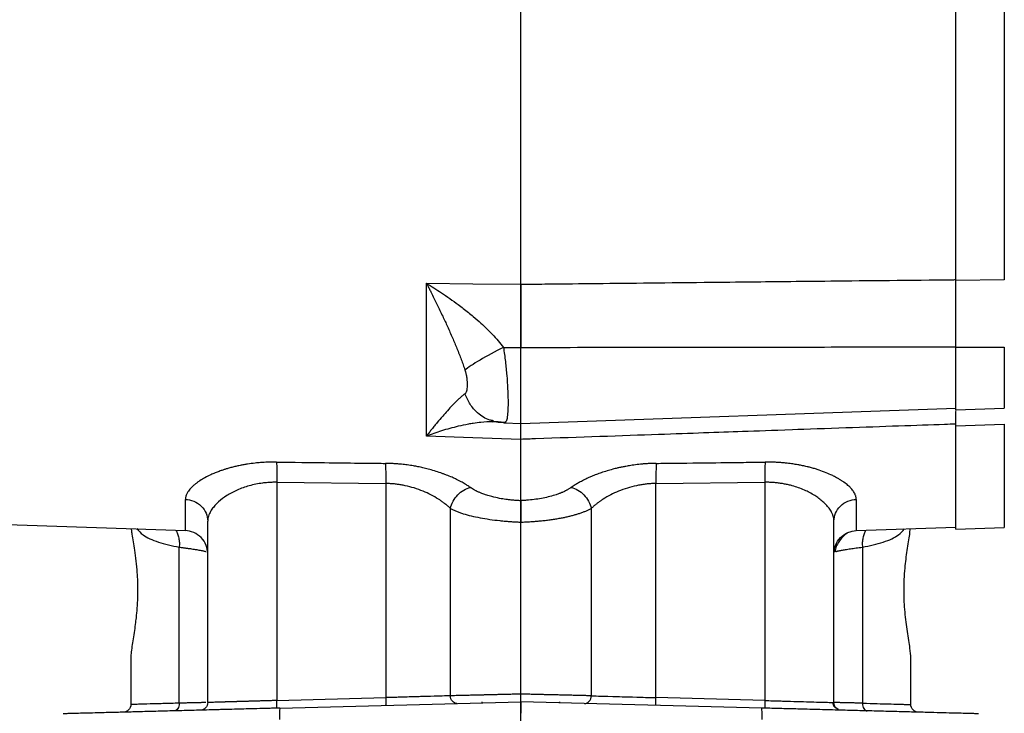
# Model space of a CAD drawing. Header units: inches. Extents: x 0.3 to 34.1, y 0.2 to 21.7.
# Tile 15 of 25: x 20.3 to 26.7, y 5.1 to 9.6. Entities that reach past the tile are written whole.
import ezdxf

# ---------------------------------------------------------------- set-up
doc = ezdxf.new("R2010")
doc.units = ezdxf.units.IN
doc.header["$MEASUREMENT"] = 0
doc.layers.add('SLD-0', color=7, linetype='Continuous', lineweight=25)
doc.styles.add('SLDTEXTSTYLE0', font='TXT', dxfattribs={"width": 0.75})
doc.dimstyles.new('SLDDIMSTYLE0', dxfattribs={"dimtxt": 0.125, "dimasz": 0.13, "dimexe": 0, "dimexo": 0.0625, "dimgap": 0.03125, "dimtad": 0, "dimtih": 1, "dimtoh": 1, "dimlfac": 0.8, "dimrnd": 1e-09, "dimzin": 12, "dimdsep": 46, "dimtxsty": 'SLDTEXTSTYLE0', "dimsah": 1, "dimcen": 0.09, "dimadec": 0, "dimazin": 3, "dimtfac": 1, "dimtofl": 0, "dimtmove": 0, "dimatfit": 3, "dimfxl": 1, "dimfrac": 2, "dimtolj": 1, "dimtzin": 12, "dimarcsym": 0})
doc.dimstyles.new('SLDDIMSTYLE1', dxfattribs={"dimtxt": 0.125, "dimasz": 0.13, "dimexe": 0, "dimexo": 0.0625, "dimgap": 0.03125, "dimtad": 0, "dimtih": 1, "dimtoh": 1, "dimlfac": 0.8, "dimrnd": 1e-09, "dimzin": 4, "dimdsep": 46, "dimtxsty": 'SLDTEXTSTYLE0', "dimsah": 1, "dimcen": 0.09, "dimadec": 0, "dimazin": 1, "dimtfac": 1, "dimtofl": 0, "dimtmove": 0, "dimatfit": 3, "dimfxl": 1, "dimfrac": 2, "dimtolj": 1, "dimtzin": 12, "dimarcsym": 0})

# ---------------------------------------------------------------- blocks, each defined once
blk = doc.blocks.new('_D_10')
at = {"layer": 'SLD-0'}
for p, q in [((23.6425, 13.9045), (29.3268, 13.9045)), ((29.2018, 13.9045), (29.2018, 10.1252)), ((28.9478, 10.0998), (28.9097, 10.0998)), ((28.9097, 10.0998), (28.9097, 9.9014)), ((29.4558, 10.0998), (29.4939, 10.0998)), ((29.4939, 10.0998), (29.4939, 9.9014)), ((28.9097, 9.9014), (28.9478, 9.9014)), ((29.4939, 9.9014), (29.4558, 9.9014)), ((29.2018, 4.7738), (29.2018, 9.7144)), ((25.2118, 4.7738), (29.3268, 4.7738))]:
    blk.add_line(p, q, dxfattribs=at)
for points in [[(29.2018, 13.9045), (29.1818, 13.7745), (29.2218, 13.7745)], [(29.2018, 4.7738), (29.2218, 4.9038), (29.1818, 4.9038)]]:
    blk.add_solid(points, dxfattribs=at)
at = {"layer": 'SLD-0', "char_height": 0.125, "attachment_point": 1, "style": 'SLDTEXTSTYLE0'}
for s, insert in [('185.54', (28.9478, 10.0625)), ('7.30', (29.0402, 9.8755))]:
    blk.add_mtext(s, dxfattribs=dict(at, insert=insert))
blk = doc.blocks.new('_D_11')
at = {"layer": 'SLD-0'}
for p, q in [((23.6425, 13.9045), (29.7993, 13.9045)), ((29.6743, 13.9045), (29.6743, 9.2699)), ((29.4203, 9.2445), (29.3822, 9.2445)), ((29.3822, 9.2445), (29.3822, 9.046)), ((29.9282, 9.2445), (29.9663, 9.2445)), ((29.9663, 9.2445), (29.9663, 9.046)), ((29.3822, 9.046), (29.4203, 9.046)), ((29.9663, 9.046), (29.9282, 9.046)), ((29.6743, 3.2238), (29.6743, 8.859)), ((22.8612, 3.2238), (29.7993, 3.2238))]:
    blk.add_line(p, q, dxfattribs=at)
for points in [[(29.6743, 13.9045), (29.6543, 13.7745), (29.6943, 13.7745)], [(29.6743, 3.2238), (29.6943, 3.3538), (29.6543, 3.3538)]]:
    blk.add_solid(points, dxfattribs=at)
at = {"layer": 'SLD-0', "char_height": 0.125, "attachment_point": 1, "style": 'SLDTEXTSTYLE0'}
for s, insert in [('217.03', (29.4203, 9.2072)), ('8.54', (29.5126, 9.0202))]:
    blk.add_mtext(s, dxfattribs=dict(at, insert=insert))

msp = doc.modelspace()

# ---------------------------------------------------------------- linework, layer by layer
at = {"color": 7, "linetype": 'Continuous', "lineweight": 25}
for p, q in [((23.5925, 7.8841), (23.5925, 12.225)), ((26.4231, 7.9085), (26.4231, 12.2006)), ((26.7382, 12.1973), (26.7382, 7.9118)), ((22.9784, 6.8962), (22.9784, 7.8906)), ((22.9784, 7.8906), (23.28, 7.8874)), ((23.28, 7.8874), (23.5925, 7.8841)), ((26.7382, 7.9118), (26.4231, 7.9085)), ((23.4797, 7.4732), (23.5925, 7.4729)), ((23.5925, 6.9786), (23.5925, 7.4729)), ((26.4231, 7.4752), (26.7382, 7.4753)), ((26.4231, 7.0668), (26.4231, 7.4752)), ((23.5925, 6.9786), (26.4231, 7.0774)), ((26.4231, 7.0741), (26.4202, 7.074)), ((26.4231, 7.0668), (26.7382, 7.0778)), ((23.4058, 6.9896), (23.4143, 6.9911)), ((23.4397, 6.9885), (23.4071, 6.9897)), ((23.4139, 6.9917), (23.413, 6.9929)), ((23.4935, 6.989), (23.4859, 6.9823)), ((23.4859, 6.9823), (23.5925, 6.9786)), ((26.4231, 6.9628), (26.7382, 6.9739)), ((26.4231, 6.291), (26.4231, 6.9628)), ((23.28, 6.8856), (22.9784, 6.8962)), ((23.5925, 6.8747), (23.28, 6.8856)), ((22.0051, 6.5953), (22.7136, 6.5875)), ((22.0051, 6.5953), (22.0051, 5.1753)), ((22.7136, 6.5875), (22.7136, 5.1938)), ((24.4713, 6.5875), (25.1799, 6.5953)), ((24.4713, 5.1938), (24.4713, 6.5875)), ((25.1799, 6.5953), (25.1799, 5.1753)), ((21.4102, 6.2807), (21.4102, 6.4842)), ((25.7748, 6.4842), (25.7748, 6.2807)), ((23.1343, 5.206), (23.1343, 6.4251)), ((24.0507, 6.4251), (24.0507, 5.206)), ((19.1654, 6.3591), (21.4102, 6.2807)), ((21.555, 5.1623), (21.555, 6.3424)), ((25.63, 5.1623), (25.63, 6.3424)), ((25.7748, 6.2807), (26.4231, 6.3034)), ((26.4231, 6.291), (26.7382, 6.302)), ((21.3701, 5.1579), (21.3701, 6.1729)), ((25.8149, 6.1729), (25.8149, 5.1579)), ((21.055, 5.4516), (21.055, 5.1492)), ((26.13, 5.1492), (26.13, 5.4517)), ((21.0548, 5.4042), (21.055, 5.4044)), ((26.13, 5.4044), (26.1302, 5.4042)), ((22.0051, 5.1753), (22.7136, 5.1938)), ((25.1799, 5.1753), (24.4713, 5.1938)), ((22.0252, 5.1259), (23.5925, 5.1669)), ((23.3381, 5.1671), (23.3381, 5.1602)), ((25.1598, 5.1259), (23.5925, 5.1669)), ((23.8469, 5.1602), (23.8469, 5.1671)), ((25.6245, 5.1624), (25.63, 5.1623))]:
    msp.add_line(p, q, dxfattribs=at)
at = {"color": 8, "linetype": 'Continuous', "lineweight": 25}
for p, q in [((26.7382, 7.4753), (26.7382, 7.0778)), ((23.4797, 6.9846), (23.4688, 6.9865)), ((26.7382, 6.9739), (26.7382, 6.302))]:
    msp.add_line(p, q, dxfattribs=at)
at = {"color": 144, "linetype": 'Continuous', "lineweight": 18}
for p, q in [((26.4231, 7.0737), (26.4231, 7.0774)), ((26.4231, 6.9628), (26.4231, 6.9741))]:
    msp.add_line(p, q, dxfattribs=at)
at = {"color": 7, "linetype": 'Continuous', "lineweight": 25}
for points, knots in [([(22.9784, 7.8906), (22.983, 7.8816), (22.9915, 7.8649), (23.0031, 7.8418), (23.0163, 7.8156), (23.031, 7.7859), (23.0546, 7.7377), (23.0826, 7.6795), (23.116, 7.6074), (23.147, 7.5376), (23.1723, 7.4774), (23.1913, 7.43), (23.205, 7.3941), (23.2176, 7.3596), (23.2253, 7.3368), (23.2291, 7.3257)], [0, 0, 0, 0, 0.05204, 0.095877, 0.131511, 0.200819, 0.262906, 0.400576, 0.521414, 0.651572, 0.768729, 0.831202, 0.890559, 0.946818, 1, 1, 1, 1]), ([(22.9784, 7.8906), (23.0108, 7.8708), (23.0434, 7.85), (23.1126, 7.8039), (23.1492, 7.7782), (23.2074, 7.7349), (23.2294, 7.7179), (23.2618, 7.6918), (23.2725, 7.683), (23.3, 7.6598), (23.3165, 7.6454), (23.3585, 7.6072), (23.3835, 7.5829), (23.4333, 7.5304), (23.4578, 7.502), (23.4797, 7.4732)], [-1.669903, -1.669903, -1.669903, -1.669903, -1.37767, -1.37767, -1.04369, -1.04369, -0.834952, -0.834952, -0.730583, -0.730583, -0.563592, -0.563592, -0.296408, -0.296408, 0, 0, 0, 0]), ([(23.5925, 7.8841), (23.6431, 7.8846), (23.6949, 7.8852), (23.9282, 7.8877), (24.1503, 7.89), (24.511, 7.8939), (24.6498, 7.8953), (24.8753, 7.8977), (24.962, 7.8987), (25.2222, 7.9014), (25.3957, 7.9032), (25.8466, 7.908), (26.1242, 7.9109), (26.4139, 7.9139), (26.4185, 7.914), (26.4231, 7.914)], [-8.489041, -8.489041, -8.489041, -8.489041, -8.176349, -8.176349, -7.118247, -7.118247, -6.589195, -6.589195, -5.742713, -5.742713, -4.388342, -4.388342, -2.885837, -2.885837, -2.861615, -2.861615, -2.861615, -2.861615]), ([(23.5925, 7.8841), (23.5925, 7.8791), (23.5925, 7.8691), (23.5925, 7.8537), (23.5925, 7.8381), (23.5925, 7.8222), (23.5925, 7.8061), (23.5925, 7.7898), (23.5925, 7.7733), (23.5925, 7.7565), (23.5925, 7.7396), (23.5925, 7.7225), (23.5925, 7.7052), (23.5925, 7.6878), (23.5925, 7.6703), (23.5925, 7.6526), (23.5925, 7.6348), (23.5925, 7.617), (23.5925, 7.5991), (23.5925, 7.5811), (23.5925, 7.5631), (23.5925, 7.5451), (23.5925, 7.527), (23.5925, 7.509), (23.5925, 7.4909), (23.5925, 7.4789), (23.5925, 7.4729)], [0, 0, 0, 0, 0.041668, 0.083337, 0.125005, 0.166674, 0.208344, 0.250013, 0.291682, 0.33335, 0.375017, 0.416682, 0.458345, 0.500008, 0.541671, 0.583334, 0.624999, 0.666665, 0.708332, 0.749999, 0.791667, 0.833335, 0.875002, 0.916668, 0.958334, 1, 1, 1, 1]), ([(26.4231, 7.4752), (26.4231, 7.5132), (26.4231, 7.5512), (26.4231, 7.6275), (26.4231, 7.6651), (26.4231, 7.72), (26.4231, 7.7381), (26.4231, 7.7739), (26.4231, 7.7917), (26.4231, 7.8439), (26.4231, 7.8771), (26.4231, 7.9085)], [0, 0, 0, 0, 0.25, 0.25, 0.5, 0.5, 0.625, 0.625, 0.75, 0.75, 1, 1, 1, 1]), ([(23.4797, 7.4732), (23.4252, 7.4458), (23.3713, 7.4167), (23.2828, 7.3647), (23.2482, 7.3417), (23.229, 7.3257)], [0, 0, 0, 0, 0.5, 0.5, 1, 1, 1, 1]), ([(23.5925, 7.4729), (23.8377, 7.4734), (24.3219, 7.4743), (25.0389, 7.4753), (25.7372, 7.4759), (26.1966, 7.4761), (26.4231, 7.4762)], [0, 0, 0, 0, 0.259892, 0.51319, 0.759892, 1, 1, 1, 1]), ([(23.2291, 7.3257), (23.2298, 7.3234), (23.2313, 7.3188), (23.2332, 7.3117), (23.235, 7.3045), (23.2366, 7.2971), (23.2381, 7.2895), (23.2396, 7.2805), (23.241, 7.27), (23.2422, 7.2583), (23.2431, 7.2467), (23.2436, 7.2318), (23.2433, 7.2146), (23.2416, 7.1998), (23.2395, 7.1898), (23.2375, 7.1835), (23.2351, 7.1782), (23.2331, 7.1755), (23.2322, 7.1742)], [0, 0, 0, 0, 0.034106, 0.069301, 0.105715, 0.143465, 0.182656, 0.22338, 0.287438, 0.353577, 0.421831, 0.490334, 0.627608, 0.763106, 0.826478, 0.886876, 0.944602, 1, 1, 1, 1]), ([(23.2291, 7.1713), (23.2269, 7.1697), (23.2227, 7.1664), (23.2159, 7.161), (23.2088, 7.1551), (23.2013, 7.1485), (23.1934, 7.1414), (23.1852, 7.1338), (23.1702, 7.1194), (23.147, 7.0959), (23.116, 7.0625), (23.0826, 7.0246), (23.0546, 6.9916), (23.031, 6.9628), (23.0144, 6.9422), (22.9967, 6.9198), (22.985, 6.9047), (22.9784, 6.8962)], [0, 0, 0, 0, 0.030015, 0.061031, 0.093053, 0.126085, 0.160131, 0.195194, 0.231277, 0.34843, 0.47859, 0.599424, 0.737096, 0.79918, 0.868491, 0.925015, 1, 1, 1, 1]), ([(23.2322, 7.1742), (23.2317, 7.1736), (23.2307, 7.1726), (23.2296, 7.1717), (23.2291, 7.1713)], [0, 0, 0, 0, 0.50893, 1, 1, 1, 1]), ([(26.4231, 6.9628), (26.4231, 6.9739), (26.4231, 6.9961), (26.4231, 7.0215), (26.4231, 7.0417), (26.4231, 7.0509), (26.4231, 7.0555)], [0, 0, 0, 0, 0.269026, 0.540628, 0.770004, 1, 1, 1, 1]), ([(23.4797, 6.9846), (23.4578, 6.9881), (23.4333, 6.9897), (23.3835, 6.9895), (23.3585, 6.988), (23.3165, 6.9836), (23.3, 6.9814), (23.2725, 6.9772), (23.2618, 6.9754), (23.2294, 6.9694), (23.2074, 6.9648), (23.1492, 6.9512), (23.1126, 6.9411), (23.0434, 6.9196), (23.0108, 6.9084), (22.9784, 6.8962)], [-0.001686, -0.001686, -0.001686, -0.001686, 0.294721, 0.294721, 0.561906, 0.561906, 0.728896, 0.728896, 0.833265, 0.833265, 1.042003, 1.042003, 1.375984, 1.375984, 1.668217, 1.668217, 1.668217, 1.668217]), ([(23.4135, 6.9927), (23.4277, 6.9899), (23.4572, 6.9839), (23.4829, 6.9862), (23.4962, 6.9874)], [0, 0, 0, 0, 0.479904, 1, 1, 1, 1]), ([(23.4797, 6.9846), (23.4804, 6.9841), (23.4819, 6.9833), (23.484, 6.9825), (23.4853, 6.9824), (23.4859, 6.9823)], [0, 0, 0, 0, 0.330677, 0.664007, 1, 1, 1, 1]), ([(23.5925, 6.8747), (23.5925, 6.8936), (23.5925, 6.9314), (23.5925, 6.9656), (23.5925, 6.9825), (23.5925, 6.9814), (23.5925, 6.9812)], [0, 0, 0, 0, 0.306911, 0.613799, 0.920683, 1, 1, 1, 1]), ([(26.4231, 6.9741), (26.3988, 6.9732), (26.3743, 6.9723), (26.1692, 6.9651), (25.9472, 6.9573), (25.5864, 6.9446), (25.4477, 6.9397), (25.2222, 6.9318), (25.1355, 6.9287), (24.8753, 6.9196), (24.7018, 6.9135), (24.2508, 6.8977), (23.9733, 6.888), (23.6571, 6.8769), (23.625, 6.8758), (23.5925, 6.8747)], [-8.633626, -8.633626, -8.633626, -8.633626, -8.487426, -8.487426, -7.429312, -7.429312, -6.900255, -6.900255, -6.053764, -6.053764, -4.699378, -4.699378, -3.196856, -3.196856, -3.028142, -3.028142, -3.028142, -3.028142]), ([(22.0025, 6.7267), (21.9977, 6.7268), (21.9875, 6.7269), (21.9712, 6.7267), (21.9526, 6.7263), (21.9329, 6.7256), (21.9143, 6.7245), (21.8974, 6.7233), (21.881, 6.7219), (21.8527, 6.7191), (21.8222, 6.715), (21.7899, 6.7096), (21.7643, 6.7048), (21.7382, 6.6991), (21.712, 6.6926), (21.6913, 6.6869), (21.6762, 6.6823), (21.6681, 6.6798), (21.6572, 6.6762), (21.6402, 6.6706), (21.6203, 6.6632), (21.5976, 6.6543), (21.5703, 6.6424), (21.5367, 6.6256), (21.5091, 6.6091), (21.4919, 6.5972), (21.4826, 6.5903), (21.4767, 6.5857), (21.4708, 6.5808), (21.4626, 6.574), (21.4535, 6.5655), (21.4432, 6.5549), (21.434, 6.5441), (21.4264, 6.5333), (21.4208, 6.5237), (21.4167, 6.515), (21.4133, 6.5055), (21.4108, 6.4951), (21.4104, 6.488), (21.4102, 6.4842)], [0, 0, 0, 0, 0.014823, 0.031678, 0.050879, 0.072901, 0.093518, 0.109545, 0.126326, 0.146003, 0.200517, 0.226387, 0.25484, 0.288326, 0.318101, 0.349719, 0.365498, 0.376128, 0.381256, 0.408426, 0.4441, 0.464211, 0.506699, 0.569067, 0.63121, 0.662198, 0.677535, 0.693126, 0.703986, 0.720652, 0.754818, 0.779866, 0.816318, 0.851853, 0.877656, 0.903144, 0.932055, 0.964367, 1, 1, 1, 1]), ([(22.0025, 6.7267), (22.0475, 6.7262), (22.0893, 6.7257), (22.2447, 6.7239), (22.337, 6.7228), (22.4872, 6.7211), (22.5449, 6.7204), (22.6388, 6.7193), (22.6749, 6.7189), (22.711, 6.7185)], [1.292114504, 1.292114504, 1.292114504, 1.292114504, 1.292694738, 1.292694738, 1.294648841, 1.294648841, 1.297775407, 1.297775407, 1.301243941, 1.301243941, 1.301243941, 1.301243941]), ([(22.0025, 6.7267), (22.0036, 6.7139), (22.0053, 6.6754), (22.0054, 6.622), (22.0051, 6.5953)], [-0.9999995, -0.9999995, -0.9999995, -0.9999995, -0.5, 0.0000003, 0.0000003, 0.0000003, 0.0000003]), ([(24.474, 6.7185), (24.5151, 6.7189), (24.5533, 6.7194), (24.7083, 6.7212), (24.8023, 6.7223), (24.955, 6.7241), (25.0137, 6.7247), (25.1091, 6.7259), (25.1458, 6.7263), (25.1825, 6.7267)], [1.29459647, 1.29459647, 1.29459647, 1.29459647, 1.295133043, 1.295133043, 1.297121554, 1.297121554, 1.30030317, 1.30030317, 1.303832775, 1.303832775, 1.303832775, 1.303832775]), ([(25.7748, 6.4842), (25.7747, 6.4858), (25.7747, 6.489), (25.7741, 6.4942), (25.773, 6.5001), (25.7713, 6.5065), (25.7692, 6.5126), (25.7659, 6.5203), (25.7595, 6.5323), (25.7502, 6.5453), (25.7398, 6.5572), (25.7315, 6.5658), (25.7212, 6.5754), (25.7088, 6.5857), (25.6975, 6.594), (25.6879, 6.6007), (25.6811, 6.6051), (25.6738, 6.6097), (25.6631, 6.6163), (25.6493, 6.6243), (25.6305, 6.6343), (25.6047, 6.6469), (25.5681, 6.6625), (25.5297, 6.6761), (25.5011, 6.6847), (25.4843, 6.6894), (25.4727, 6.6925), (25.4605, 6.6955), (25.443, 6.6997), (25.4205, 6.7045), (25.3919, 6.71), (25.3612, 6.715), (25.3306, 6.719), (25.3026, 6.7219), (25.2772, 6.724), (25.2486, 6.7257), (25.2166, 6.7268), (25.1942, 6.7268), (25.1825, 6.7267)], [0, 0, 0, 0, 0.014602, 0.030922, 0.049253, 0.070027, 0.090059, 0.105295, 0.140389, 0.200031, 0.221983, 0.245851, 0.276808, 0.307623, 0.338649, 0.353835, 0.369721, 0.380587, 0.397258, 0.431972, 0.456039, 0.494381, 0.556975, 0.61985, 0.651434, 0.667159, 0.683067, 0.6943, 0.711601, 0.746393, 0.773051, 0.809765, 0.849217, 0.873146, 0.900102, 0.930255, 0.963578, 1, 1, 1, 1]), ([(23.2645, 6.5615), (23.2621, 6.5631), (23.257, 6.5667), (23.2484, 6.5724), (23.2373, 6.5794), (23.2244, 6.5872), (23.2104, 6.5952), (23.1954, 6.6033), (23.1781, 6.6122), (23.1607, 6.6206), (23.1378, 6.631), (23.1178, 6.6392), (23.0993, 6.6464), (23.0866, 6.6511), (23.0646, 6.659), (23.0311, 6.67), (22.9925, 6.6809), (22.9562, 6.6897), (22.9246, 6.6964), (22.8905, 6.7027), (22.8552, 6.708), (22.8179, 6.7124), (22.7851, 6.7153), (22.7498, 6.7176), (22.7259, 6.7181), (22.711, 6.7185)], [0, 0, 0, 0, 0.019905, 0.042994, 0.070131, 0.107305, 0.140762, 0.171675, 0.211793, 0.256598, 0.282945, 0.353993, 0.3748, 0.389593, 0.425213, 0.496652, 0.568346, 0.622624, 0.675982, 0.721022, 0.784076, 0.84026, 0.892133, 0.93289, 1, 1, 1, 1]), ([(24.474, 6.7185), (24.4701, 6.7184), (24.4618, 6.7183), (24.4483, 6.7179), (24.4303, 6.7172), (24.4103, 6.716), (24.3924, 6.7147), (24.3798, 6.7136), (24.3666, 6.7123), (24.3423, 6.7096), (24.3105, 6.7053), (24.2782, 6.6998), (24.2519, 6.6946), (24.2332, 6.6906), (24.2182, 6.687), (24.2054, 6.6839), (24.1833, 6.6782), (24.1525, 6.6695), (24.1172, 6.6581), (24.0836, 6.6459), (24.0588, 6.6358), (24.0384, 6.6269), (24.0185, 6.6178), (23.9978, 6.6076), (23.9799, 6.5981), (23.9635, 6.5889), (23.9436, 6.5771), (23.9287, 6.5671), (23.9205, 6.5615)], [0, 0, 0, 0, 0.017486, 0.037611, 0.060921, 0.098609, 0.128168, 0.141823, 0.156155, 0.188185, 0.252974, 0.303172, 0.339771, 0.378602, 0.393382, 0.413947, 0.441423, 0.504254, 0.571876, 0.629374, 0.691454, 0.716179, 0.753463, 0.815374, 0.851083, 0.877148, 0.931828, 1, 1, 1, 1]), ([(24.474, 6.7185), (24.4729, 6.7055), (24.4712, 6.6671), (24.4711, 6.614), (24.4713, 6.5875)], [-1.000001, -1.000001, -1.000001, -1.000001, -0.500002, -0.000001, -0.000001, -0.000001, -0.000001]), ([(22.0051, 6.5953), (22.0007, 6.5953), (21.9918, 6.5954), (21.9785, 6.5952), (21.9652, 6.5947), (21.952, 6.5939), (21.9387, 6.5929), (21.9256, 6.5916), (21.9019, 6.5888), (21.8677, 6.5831), (21.8253, 6.5729), (21.7846, 6.5599), (21.7339, 6.5397), (21.6777, 6.5095), (21.6342, 6.4767), (21.6053, 6.4486), (21.5858, 6.4255), (21.5716, 6.4031), (21.5629, 6.3838), (21.5581, 6.3688), (21.5555, 6.355), (21.5551, 6.3465), (21.555, 6.3424)], [0, 0, 0, 0, 0.017274, 0.03459, 0.051957, 0.069381, 0.08687, 0.104429, 0.122067, 0.182284, 0.24473, 0.305065, 0.36888, 0.494197, 0.620531, 0.675241, 0.747306, 0.825901, 0.873912, 0.919552, 0.96158, 1, 1, 1, 1]), ([(23.1343, 6.4251), (23.1314, 6.4278), (23.1257, 6.4331), (23.1169, 6.4408), (23.1081, 6.4482), (23.0992, 6.4553), (23.0905, 6.462), (23.0818, 6.4684), (23.0732, 6.4744), (23.0648, 6.4801), (23.0439, 6.4938), (23.0093, 6.5137), (22.9563, 6.5384), (22.9003, 6.5586), (22.8515, 6.5713), (22.8145, 6.5783), (22.7892, 6.5822), (22.7639, 6.585), (22.7387, 6.5869), (22.722, 6.5873), (22.7136, 6.5875)], [0, 0, 0, 0, 0.033188, 0.065178, 0.095971, 0.125567, 0.153967, 0.181172, 0.207182, 0.231997, 0.255619, 0.388125, 0.507925, 0.635995, 0.755988, 0.806056, 0.855423, 0.904157, 0.952325, 1, 1, 1, 1]), ([(23.5925, 6.4753), (23.5881, 6.4755), (23.5794, 6.4758), (23.5665, 6.4766), (23.5538, 6.4775), (23.5413, 6.4785), (23.5291, 6.4797), (23.5172, 6.4811), (23.5056, 6.4825), (23.4846, 6.4853), (23.4498, 6.4911), (23.4082, 6.5004), (23.372, 6.5109), (23.3461, 6.5198), (23.3257, 6.528), (23.3126, 6.534), (23.3044, 6.538), (23.2991, 6.5407), (23.29, 6.5456), (23.2777, 6.5526), (23.2689, 6.5586), (23.2645, 6.5615)], [0, 0, 0, 0, 0.033206, 0.066027, 0.098418, 0.130336, 0.161736, 0.192577, 0.222821, 0.252432, 0.358876, 0.50343, 0.605242, 0.68783, 0.75326, 0.815308, 0.830786, 0.846248, 0.877127, 0.938217, 1, 1, 1, 1]), ([(23.9205, 6.5615), (23.918, 6.5598), (23.9131, 6.5565), (23.9058, 6.5519), (23.899, 6.5479), (23.893, 6.5446), (23.8857, 6.5407), (23.8771, 6.5364), (23.8677, 6.532), (23.8609, 6.5291), (23.8558, 6.5269), (23.8498, 6.5245), (23.8387, 6.5202), (23.8164, 6.5124), (23.7686, 6.4983), (23.7073, 6.4863), (23.6507, 6.4797), (23.6217, 6.4775), (23.6051, 6.4765), (23.5967, 6.4761), (23.5925, 6.4759)], [0, 0, 0, 0, 0.035786, 0.06841, 0.097564, 0.123133, 0.142436, 0.185166, 0.22353, 0.247357, 0.257811, 0.278482, 0.309605, 0.371864, 0.496706, 0.747135, 0.87315, 0.936353, 0.968082, 1, 1, 1, 1]), ([(24.4713, 6.5875), (24.4667, 6.5874), (24.4574, 6.5872), (24.4433, 6.5866), (24.4293, 6.5856), (24.4152, 6.5843), (24.4011, 6.5827), (24.387, 6.5809), (24.3729, 6.5787), (24.3588, 6.5762), (24.3293, 6.5703), (24.2843, 6.5585), (24.2283, 6.5382), (24.1753, 6.5135), (24.1383, 6.4922), (24.1129, 6.4753), (24.0975, 6.4643), (24.0817, 6.4523), (24.0658, 6.4391), (24.0559, 6.4299), (24.0507, 6.4251)], [0, 0, 0, 0, 0.026692, 0.05349, 0.080406, 0.107453, 0.134642, 0.161986, 0.189497, 0.217187, 0.245066, 0.364836, 0.492973, 0.61278, 0.745175, 0.788398, 0.835488, 0.88645, 0.941287, 1, 1, 1, 1]), ([(25.63, 6.3424), (25.63, 6.3444), (25.6299, 6.3486), (25.6293, 6.355), (25.6282, 6.3617), (25.6266, 6.3688), (25.6245, 6.3761), (25.6209, 6.3865), (25.6132, 6.4033), (25.599, 6.4258), (25.5794, 6.4488), (25.5572, 6.4704), (25.5331, 6.49), (25.504, 6.51), (25.4727, 6.5281), (25.4373, 6.5452), (25.3998, 6.5601), (25.3646, 6.5712), (25.334, 6.5789), (25.3085, 6.5843), (25.2828, 6.5886), (25.257, 6.5919), (25.2312, 6.5941), (25.2055, 6.5953), (25.1884, 6.5953), (25.1799, 6.5953)], [0, 0, 0, 0, 0.019231, 0.039205, 0.059921, 0.08138, 0.103583, 0.126529, 0.175434, 0.253305, 0.32554, 0.38031, 0.447346, 0.506818, 0.571873, 0.632269, 0.695902, 0.756465, 0.793134, 0.829101, 0.86441, 0.899106, 0.933236, 0.96685, 1, 1, 1, 1]), ([(21.4102, 6.4842), (21.4276, 6.4837), (21.4461, 6.4801), (21.4818, 6.4657), (21.4989, 6.4547), (21.5269, 6.4272), (21.5379, 6.4107), (21.5519, 6.3765), (21.555, 6.3588), (21.555, 6.3424)], [0, 0, 0, 0, 0.25, 0.25, 0.5, 0.5, 0.75, 0.75, 1, 1, 1, 1]), ([(23.5925, 6.4759), (23.5925, 6.4747), (23.5925, 6.4722), (23.5925, 6.4671), (23.5925, 6.4599), (23.5925, 6.4503), (23.5925, 6.4378), (23.5925, 6.4267), (23.5925, 6.4183), (23.5925, 6.4133), (23.5925, 6.4062), (23.5925, 6.397), (23.5926, 6.3854), (23.5926, 6.3713), (23.5926, 6.3547), (23.5926, 6.3427), (23.5926, 6.3364)], [0, 0, 0, 0, 0.050763, 0.114282, 0.190561, 0.279573, 0.381239, 0.495443, 0.516596, 0.54976, 0.594925, 0.652081, 0.721213, 0.802284, 0.895233, 1, 1, 1, 1]), ([(25.63, 6.3424), (25.63, 6.3588), (25.6331, 6.3765), (25.6471, 6.4107), (25.6581, 6.4272), (25.6861, 6.4547), (25.7032, 6.4657), (25.7388, 6.4801), (25.7574, 6.4837), (25.7748, 6.4842)], [0, 0, 0, 0, 0.25, 0.25, 0.5, 0.5, 0.75, 0.75, 1, 1, 1, 1]), ([(23.1343, 6.4251), (23.1373, 6.4235), (23.1434, 6.4204), (23.1531, 6.4158), (23.1632, 6.4113), (23.1735, 6.407), (23.1843, 6.4028), (23.1953, 6.3988), (23.2066, 6.3949), (23.2305, 6.3872), (23.2695, 6.3765), (23.3271, 6.3641), (23.3894, 6.3538), (23.4424, 6.3473), (23.4831, 6.3433), (23.5106, 6.3409), (23.538, 6.339), (23.5653, 6.3374), (23.5835, 6.3367), (23.5925, 6.3364)], [0, 0, 0, 0, 0.031108, 0.06206, 0.092857, 0.1235, 0.153993, 0.184335, 0.214529, 0.244576, 0.369418, 0.494679, 0.62167, 0.748344, 0.799632, 0.850433, 0.900755, 0.950608, 1, 1, 1, 1]), ([(23.5925, 6.3364), (23.5979, 6.3365), (23.6085, 6.3368), (23.6245, 6.3375), (23.6406, 6.3382), (23.6566, 6.3391), (23.6725, 6.3402), (23.6885, 6.3414), (23.7044, 6.3427), (23.7202, 6.3442), (23.7359, 6.3458), (23.7516, 6.3475), (23.7671, 6.3494), (23.7825, 6.3514), (23.7977, 6.3535), (23.8128, 6.3558), (23.8278, 6.3583), (23.8425, 6.3608), (23.8607, 6.3642), (23.8821, 6.3685), (23.9063, 6.374), (23.9298, 6.38), (23.9525, 6.3864), (23.9743, 6.3932), (23.9952, 6.4005), (24.0149, 6.4083), (24.0337, 6.4164), (24.045, 6.4222), (24.0507, 6.4251)], [0, 0, 0, 0, 0.0290859, 0.058233, 0.0874434, 0.1167191, 0.1460623, 0.175475, 0.2049594, 0.2345175, 0.2641512, 0.2938627, 0.323654, 0.3535269, 0.3834836, 0.4135259, 0.4436558, 0.4738753, 0.5041861, 0.5572549, 0.6108065, 0.6648511, 0.7193983, 0.7744578, 0.8300388, 0.8861504, 0.9428013, 1, 1, 1, 1]), ([(21.0578, 6.293), (21.0581, 6.2901), (21.0592, 6.2792), (21.063, 6.2521), (21.0696, 6.2097), (21.0787, 6.151), (21.0879, 6.0836), (21.0942, 6.0197), (21.0975, 5.9669), (21.0987, 5.9358), (21.0991, 5.9157), (21.0991, 5.9074), (21.0991, 5.9001), (21.0991, 5.884), (21.0991, 5.858), (21.0978, 5.8231), (21.0956, 5.7893), (21.0931, 5.7562), (21.0897, 5.7206), (21.0848, 5.6784), (21.075, 5.608), (21.0634, 5.5381), (21.057, 5.4886), (21.0552, 5.4648), (21.0551, 5.4558), (21.055, 5.4516)], [0, 0, 0, 0, 0.01532, 0.057149, 0.124752, 0.1922, 0.27095, 0.348184, 0.388455, 0.427989, 0.439401, 0.447133, 0.452059, 0.46066, 0.494197, 0.52774, 0.562891, 0.594782, 0.627466, 0.672303, 0.729238, 0.863956, 0.939958, 0.971581, 1, 1, 1, 1]), ([(21.555, 6.1308), (21.555, 6.1482), (21.5519, 6.1669), (21.5379, 6.2031), (21.5269, 6.2205), (21.4989, 6.2496), (21.4818, 6.2611), (21.4461, 6.2764), (21.4276, 6.2801), (21.4102, 6.2807)], [0, 0, 0, 0, 0.25, 0.25, 0.5, 0.5, 0.75, 0.75, 1, 1, 1, 1]), ([(25.63, 6.1308), (25.63, 6.1482), (25.6331, 6.1669), (25.6471, 6.2031), (25.6581, 6.2205), (25.6861, 6.2496), (25.7032, 6.2611), (25.7388, 6.2764), (25.7574, 6.2801), (25.7748, 6.2807)], [0, 0, 0, 0, 0.25, 0.25, 0.5, 0.5, 0.75, 0.75, 1, 1, 1, 1]), ([(26.13, 5.4517), (26.1287, 5.4716), (26.1258, 5.5157), (26.1078, 5.6194), (26.0909, 5.748), (26.0833, 5.8912), (26.0905, 6.0314), (26.1064, 6.1569), (26.1222, 6.246), (26.1251, 6.2815), (26.1261, 6.293)], [0, 0, 0, 0, 0.118482, 0.261899, 0.396689, 0.530989, 0.676676, 0.799992, 0.935402, 1, 1, 1, 1]), ([(25.7245, 6.2695), (25.7166, 6.2645), (25.6911, 6.2482), (25.6639, 6.2152), (25.6427, 6.1766), (25.6381, 6.1543), (25.6356, 6.1424)], [0, 0, 0, 0, 0.161194, 0.519899, 0.743473, 1, 1, 1, 1]), ([(22.7136, 5.1938), (22.714, 5.1808), (22.714, 5.1678), (22.7136, 5.1493), (22.713, 5.1439), (22.7123, 5.1439)], [0, 0, 0, 0, 0.5, 0.5, 1, 1, 1, 1]), ([(23.1345, 5.206), (23.1176, 5.2055), (23.0993, 5.205), (23.0723, 5.2042), (23.0635, 5.204), (23.0461, 5.2035), (23.0034, 5.2022), (22.9576, 5.2009), (22.9279, 5.2), (22.9168, 5.1997), (22.9116, 5.1996), (22.8964, 5.1991), (22.8678, 5.1983), (22.829, 5.1972), (22.8049, 5.1965), (22.7832, 5.1958), (22.7733, 5.1956), (22.7455, 5.1948), (22.7296, 5.1943), (22.7136, 5.1938)], [0, 0, 0, 0, 0.0625, 0.0625, 0.09375, 0.09375, 0.125, 0.25, 0.28125, 0.28125, 0.3125, 0.3125, 0.375, 0.5, 0.625, 0.625, 0.75, 0.75, 1, 1, 1, 1]), ([(23.5925, 5.2169), (23.5869, 5.2168), (23.5757, 5.2165), (23.5592, 5.2161), (23.5431, 5.2157), (23.5275, 5.2154), (23.5123, 5.215), (23.4976, 5.2147), (23.4833, 5.2143), (23.4696, 5.214), (23.4562, 5.2137), (23.4434, 5.2134), (23.431, 5.2131), (23.4191, 5.2128), (23.4077, 5.2125), (23.3967, 5.2123), (23.3862, 5.212), (23.3762, 5.2118), (23.3666, 5.2115), (23.3574, 5.2113), (23.3487, 5.2111), (23.3404, 5.2109), (23.3243, 5.2105), (23.3009, 5.21), (23.2712, 5.2093), (23.2434, 5.2086), (23.2176, 5.208), (23.1938, 5.2074), (23.172, 5.2069), (23.1521, 5.2064), (23.1401, 5.2062), (23.1343, 5.206)], [0, 0, 0, 0, 0.031251, 0.061759, 0.091523, 0.120543, 0.148819, 0.176352, 0.203141, 0.229186, 0.254487, 0.279044, 0.302858, 0.325928, 0.348254, 0.369836, 0.390674, 0.410769, 0.43012, 0.448727, 0.46659, 0.483709, 0.500084, 0.567526, 0.633552, 0.698164, 0.761361, 0.823143, 0.88351, 0.942462, 1, 1, 1, 1]), ([(23.1772, 5.156), (23.1662, 5.1558), (23.1551, 5.1611), (23.1393, 5.1796), (23.1346, 5.1928), (23.1345, 5.206)], [0, 0, 0, 0, 0.5, 0.5, 1, 1, 1, 1]), ([(24.0507, 5.206), (24.0476, 5.2061), (24.0414, 5.2062), (24.0315, 5.2065), (24.0211, 5.2067), (24.0101, 5.207), (23.9986, 5.2073), (23.9865, 5.2075), (23.9738, 5.2078), (23.9606, 5.2082), (23.9468, 5.2085), (23.9325, 5.2088), (23.9176, 5.2092), (23.9021, 5.2096), (23.8861, 5.2099), (23.8696, 5.2103), (23.8526, 5.2107), (23.8347, 5.2112), (23.8156, 5.2116), (23.7945, 5.2121), (23.7715, 5.2127), (23.7465, 5.2133), (23.7195, 5.2139), (23.6905, 5.2146), (23.6595, 5.2153), (23.6266, 5.2161), (23.6041, 5.2166), (23.5925, 5.2169)], [0, 0, 0, 0, 0.030515, 0.0614327, 0.0927531, 0.1244762, 0.1566021, 0.1891307, 0.222062, 0.2553961, 0.289133, 0.3232726, 0.357815, 0.3927601, 0.4281081, 0.4638588, 0.5000124, 0.5359569, 0.5750248, 0.6172161, 0.6625306, 0.7109683, 0.7625291, 0.8172127, 0.8750192, 0.9359483, 1, 1, 1, 1]), ([(23.5925, 5.1669), (23.5925, 5.1669), (23.5925, 5.1669), (23.5925, 5.1679), (23.5925, 5.1698), (23.5925, 5.1724), (23.5925, 5.1756), (23.5925, 5.1794), (23.5925, 5.1839), (23.5925, 5.1898), (23.5925, 5.1974), (23.5925, 5.2066), (23.5925, 5.2134), (23.5925, 5.2169)], [0, 0, 0, 0, 0.0820933, 0.1641194, 0.2461434, 0.3280987, 0.4098885, 0.4753733, 0.5539268, 0.6456616, 0.7506693, 0.8688395, 1, 1, 1, 1]), ([(24.0078, 5.156), (24.0188, 5.1558), (24.0299, 5.1611), (24.0457, 5.1796), (24.0504, 5.1928), (24.0505, 5.206)], [0, 0, 0, 0, 0.5, 0.5, 1, 1, 1, 1]), ([(24.0507, 5.206), (24.0507, 5.206), (24.0507, 5.206), (24.0507, 5.206), (24.0632, 5.2057), (24.0771, 5.2052), (24.1162, 5.2041), (24.1434, 5.2033), (24.2203, 5.2011), (24.2737, 5.1996), (24.3802, 5.1965), (24.4248, 5.1952), (24.4713, 5.1938)], [0.623186, 0.623186, 0.623186, 0.623186, 0.623189, 0.623189, 0.623189, 1.028661, 1.028661, 1.394156, 1.394156, 1.622591, 1.622591, 1.72817, 1.72817, 1.72817, 1.72817]), ([(24.4727, 5.1439), (24.472, 5.1439), (24.4714, 5.1493), (24.4709, 5.1678), (24.471, 5.1808), (24.4713, 5.1938)], [0, 0, 0, 0, 0.5, 0.5, 1, 1, 1, 1]), ([(22.0252, 5.1259), (22.0171, 5.1257), (21.9991, 5.1252), (21.9692, 5.1244), (21.9333, 5.1235), (21.8824, 5.1221), (21.8251, 5.1206), (21.7592, 5.1189), (21.7073, 5.1175), (21.6627, 5.1164), (21.5963, 5.1146), (21.4969, 5.112), (21.3689, 5.1087), (21.2454, 5.1054), (21.1457, 5.1028), (21.0729, 5.1009), (21.0209, 5.0996), (20.974, 5.0983), (20.9312, 5.0972), (20.887, 5.0961), (20.8324, 5.0946), (20.7698, 5.093), (20.7122, 5.0915), (20.6752, 5.0905), (20.6524, 5.0899), (20.6397, 5.0896), (20.6289, 5.0893), (20.622, 5.0891), (20.6178, 5.089), (20.6159, 5.089), (20.6156, 5.089), (20.6155, 5.0889)], [0, 0, 0, 0, 0.010703, 0.0239884, 0.0399107, 0.0585563, 0.0922455, 0.1170913, 0.1480404, 0.163485, 0.1789203, 0.2407177, 0.3049196, 0.3691079, 0.4345679, 0.4725966, 0.5000461, 0.5328292, 0.5655276, 0.5898699, 0.6309936, 0.695603, 0.7593592, 0.8211515, 0.8520174, 0.8829486, 0.9052469, 0.9414701, 0.9618148, 0.9813495, 1, 1, 1, 1]), ([(21.055, 5.1492), (21.055, 5.1363), (21.0498, 5.1235), (21.0318, 5.1051), (21.0192, 5.0995), (21.0063, 5.0992)], [0, 0, 0, 0, 0.5, 0.5, 1, 1, 1, 1]), ([(21.3701, 5.1579), (21.3337, 5.1569), (21.284, 5.1555), (21.2463, 5.1544), (21.2298, 5.154), (21.2248, 5.1538), (21.2151, 5.1536), (21.173, 5.1524), (21.1362, 5.1514), (21.1163, 5.1509), (21.1094, 5.1507), (21.1066, 5.1506), (21.0992, 5.1504), (21.086, 5.15), (21.0711, 5.1496), (21.065, 5.1494), (21.0609, 5.1493), (21.0595, 5.1493), (21.0559, 5.1492), (21.055, 5.1492), (21.055, 5.1492)], [0, 0, 0, 0, 0.0625, 0.09375, 0.09375, 0.109375, 0.109375, 0.125, 0.25, 0.28125, 0.28125, 0.3125, 0.3125, 0.375, 0.5, 0.625, 0.625, 0.75, 0.75, 1, 1, 1, 1]), ([(21.3701, 5.1579), (21.3701, 5.1579), (21.3701, 5.1579), (21.3701, 5.1579), (21.3703, 5.1449), (21.3636, 5.1191), (21.3468, 5.1081), (21.3382, 5.1079)], [-0.9995319, -0.9995319, -0.9995319, -0.9995319, -0.9995238, -0.9995238, -0.9995238, -0.4995238, 0.0000081, 0.0000081, 0.0000081, 0.0000081]), ([(21.555, 5.1623), (21.555, 5.1494), (21.5498, 5.1366), (21.5318, 5.1181), (21.5192, 5.1126), (21.5063, 5.1123)], [0, 0, 0, 0, 0.5, 0.5, 1, 1, 1, 1]), ([(22.0051, 5.1753), (22, 5.1751), (21.9899, 5.1748), (21.975, 5.1744), (21.9603, 5.174), (21.946, 5.1736), (21.932, 5.1732), (21.9185, 5.1728), (21.9054, 5.1724), (21.8928, 5.172), (21.8806, 5.1717), (21.869, 5.1713), (21.8578, 5.171), (21.8472, 5.1707), (21.8371, 5.1704), (21.8276, 5.1701), (21.8186, 5.1699), (21.8102, 5.1696), (21.802, 5.1694), (21.7941, 5.1692), (21.7864, 5.169), (21.779, 5.1687), (21.7719, 5.1685), (21.7649, 5.1683), (21.7583, 5.1681), (21.7518, 5.168), (21.7456, 5.1678), (21.7396, 5.1676), (21.7338, 5.1674), (21.7282, 5.1673), (21.7228, 5.1671), (21.7177, 5.167), (21.7127, 5.1668), (21.7079, 5.1667), (21.7033, 5.1665), (21.6989, 5.1664), (21.6946, 5.1663), (21.6906, 5.1662), (21.6867, 5.1661), (21.6829, 5.166), (21.6793, 5.1659), (21.6759, 5.1658), (21.6726, 5.1657), (21.6695, 5.1656), (21.6665, 5.1655), (21.6637, 5.1654), (21.661, 5.1653), (21.6584, 5.1652), (21.6559, 5.1652), (21.6536, 5.1651), (21.6513, 5.165), (21.6492, 5.165), (21.6472, 5.1649), (21.6453, 5.1649), (21.6435, 5.1648), (21.6419, 5.1648), (21.6403, 5.1647), (21.6388, 5.1647), (21.6373, 5.1646), (21.636, 5.1646), (21.6347, 5.1646), (21.6335, 5.1645), (21.6323, 5.1645), (21.6312, 5.1645), (21.63, 5.1644), (21.629, 5.1644), (21.6279, 5.1644), (21.6269, 5.1643), (21.6259, 5.1643), (21.625, 5.1643), (21.6241, 5.1643), (21.6232, 5.1642), (21.6223, 5.1642), (21.6215, 5.1642), (21.6207, 5.1642), (21.6199, 5.1641), (21.6192, 5.1641), (21.6185, 5.1641), (21.6178, 5.1641), (21.6172, 5.1641), (21.6165, 5.164), (21.6159, 5.164), (21.6153, 5.164), (21.6148, 5.164), (21.6143, 5.164), (21.6138, 5.1639), (21.606, 5.1637), (21.5931, 5.1633), (21.5782, 5.1629), (21.5694, 5.1627), (21.5646, 5.1626), (21.5612, 5.1625), (21.5585, 5.1624), (21.5565, 5.1623), (21.5552, 5.1622), (21.5551, 5.1622), (21.555, 5.1623)], [0, 0, 0, 0, 0.021212, 0.042075, 0.062558, 0.082631, 0.102263, 0.121426, 0.140096, 0.158247, 0.175856, 0.192905, 0.209376, 0.225252, 0.240522, 0.255175, 0.269206, 0.282693, 0.29584, 0.30866, 0.321157, 0.333339, 0.345208, 0.356771, 0.368031, 0.378995, 0.389666, 0.400049, 0.410149, 0.419971, 0.429519, 0.438799, 0.447814, 0.45657, 0.465071, 0.473321, 0.481326, 0.489089, 0.496616, 0.503912, 0.510979, 0.517824, 0.524451, 0.530864, 0.537068, 0.543068, 0.548867, 0.554471, 0.559883, 0.565109, 0.570153, 0.575019, 0.579711, 0.584235, 0.588594, 0.592792, 0.596834, 0.600724, 0.604467, 0.608066, 0.611547, 0.614933, 0.618225, 0.621425, 0.624534, 0.627554, 0.630487, 0.633333, 0.636095, 0.638774, 0.641371, 0.643888, 0.646325, 0.648684, 0.650966, 0.653172, 0.655303, 0.657361, 0.659346, 0.661259, 0.663102, 0.664875, 0.666578, 0.668214, 0.669782, 0.671283, 0.672719, 0.73866, 0.793339, 0.839146, 0.868364, 0.895257, 0.920271, 0.947977, 0.974326, 1, 1, 1, 1]), ([(22.0038, 5.1253), (22.0045, 5.1253), (22.005, 5.1307), (22.0055, 5.1492), (22.0055, 5.1622), (22.0051, 5.1753)], [0, 0, 0, 0, 0.5, 0.5, 1, 1, 1, 1]), ([(22.0252, 5.1259), (22.0242, 5.1258), (22.0225, 5.1096), (22.0227, 5.0705), (22.0232, 5.0509)], [-0.9996985, -0.9996985, -0.9996985, -0.9996985, -0.5, 0, 0, 0, 0]), ([(23.5925, 5.1669), (23.5925, 5.1669), (23.5925, 5.1668), (23.5925, 5.1661), (23.5925, 5.165), (23.5925, 5.1635), (23.5925, 5.1617), (23.5925, 5.1595), (23.5925, 5.1571), (23.5925, 5.1543), (23.5925, 5.1514), (23.5925, 5.1483), (23.5925, 5.1434), (23.5925, 5.1363), (23.5925, 5.1262), (23.5925, 5.1153), (23.5925, 5.1038), (23.5925, 5.0959), (23.5925, 5.092)], [0, 0, 0, 0, 0.05025, 0.099547, 0.147891, 0.195281, 0.241719, 0.287205, 0.33174, 0.375322, 0.417954, 0.459636, 0.500367, 0.599545, 0.699088, 0.799007, 0.899308, 1, 1, 1, 1]), ([(25.1618, 5.0509), (25.1623, 5.0705), (25.1625, 5.1096), (25.1608, 5.1258), (25.1598, 5.1259)], [0.0000787, 0.0000787, 0.0000787, 0.0000787, 0.5000787, 1, 1, 1, 1]), ([(26.5695, 5.0889), (26.5694, 5.089), (26.5693, 5.089), (26.5686, 5.089), (26.5674, 5.089), (26.5658, 5.089), (26.5637, 5.0891), (26.5611, 5.0892), (26.558, 5.0892), (26.5545, 5.0893), (26.5505, 5.0894), (26.5398, 5.0897), (26.5171, 5.0903), (26.4727, 5.0915), (26.415, 5.093), (26.3434, 5.0949), (26.2592, 5.0971), (26.1627, 5.0996), (26.0556, 5.1024), (25.9396, 5.1054), (25.8161, 5.1087), (25.6881, 5.112), (25.5561, 5.1155), (25.4495, 5.1183), (25.3696, 5.1204), (25.3175, 5.1217), (25.2652, 5.1231), (25.2126, 5.1245), (25.1774, 5.1254), (25.1598, 5.1259)], [0, 0, 0, 0, 0.011731, 0.023447, 0.035151, 0.046847, 0.05854, 0.070231, 0.081926, 0.093628, 0.105341, 0.117068, 0.17886, 0.240651, 0.304839, 0.369028, 0.434487, 0.499949, 0.565412, 0.630878, 0.695078, 0.75928, 0.821088, 0.882898, 0.906344, 0.929748, 0.953138, 0.976546, 1, 1, 1, 1]), ([(25.1799, 5.1753), (25.1795, 5.1622), (25.1795, 5.1492), (25.1799, 5.1307), (25.1805, 5.1253), (25.1812, 5.1253)], [0, 0, 0, 0, 0.5, 0.5, 1, 1, 1, 1]), ([(25.6596, 5.1169), (25.6562, 5.1183), (25.6513, 5.1203), (25.6409, 5.1271), (25.635, 5.1323), (25.6312, 5.1372), (25.629, 5.1408), (25.6273, 5.1446), (25.6262, 5.1484), (25.6256, 5.1521), (25.6256, 5.1576), (25.6263, 5.1606), (25.6268, 5.1628)], [0, 0, 0, 0, 0.380123, 0.543889, 0.659098, 0.701574, 0.736569, 0.767592, 0.79929, 0.835995, 0.880645, 1, 1, 1, 1]), ([(25.6595, 5.1168), (25.6541, 5.1199), (25.6431, 5.1263), (25.6322, 5.143), (25.6307, 5.1558), (25.63, 5.1623)], [0, 0, 0, 0, 0.326209, 0.663105, 1, 1, 1, 1]), ([(25.8149, 5.1579), (25.8107, 5.158), (25.8023, 5.1582), (25.7901, 5.1584), (25.7784, 5.1587), (25.7671, 5.159), (25.7563, 5.1592), (25.7458, 5.1595), (25.7358, 5.1597), (25.7263, 5.16), (25.7172, 5.1602), (25.7086, 5.1604), (25.7004, 5.1606), (25.6926, 5.1607), (25.6853, 5.1609), (25.6785, 5.1611), (25.6721, 5.1612), (25.6662, 5.1614), (25.6608, 5.1615), (25.6558, 5.1616), (25.6512, 5.1617), (25.6471, 5.1618), (25.6435, 5.1619), (25.6402, 5.162), (25.6375, 5.1621), (25.6351, 5.1621), (25.6333, 5.1622), (25.6318, 5.1622), (25.6308, 5.1622), (25.6301, 5.1623), (25.63, 5.1623), (25.63, 5.1623)], [0, 0, 0, 0, 0.0366186, 0.0730845, 0.1093977, 0.1455583, 0.1815663, 0.2174217, 0.2531244, 0.2886746, 0.3240722, 0.3593172, 0.3944096, 0.4293495, 0.4641368, 0.4987717, 0.533254, 0.5675838, 0.6017611, 0.635786, 0.6696584, 0.7033783, 0.7369458, 0.7703609, 0.8036236, 0.8367339, 0.8696918, 0.9024974, 0.9351506, 0.9676514, 1, 1, 1, 1]), ([(25.8148, 5.1579), (25.8146, 5.1449), (25.8213, 5.1191), (25.8381, 5.1081), (25.8467, 5.1079), (25.8467, 5.1079), (25.8467, 5.1079), (25.8468, 5.1079)], [-1.0007, -1.0007, -1.0007, -1.0007, -0.500712, -0.000712, -0.000712, -0.000712, -0.000012, -0.000012, -0.000012, -0.000012]), ([(25.8149, 5.1579), (25.885, 5.1559), (25.9456, 5.1542), (26.038, 5.1517), (26.072, 5.1508), (26.1092, 5.1497), (26.1192, 5.1495), (26.1282, 5.1492), (26.13, 5.1492), (26.13, 5.1492)], [-0.8448205, -0.8448205, -0.8448205, -0.8448205, -0.7392179, -0.7392179, -0.5702538, -0.5702538, -0.2999113, -0.2999113, 0, 0, 0, 0]), ([(26.1787, 5.0992), (26.1658, 5.0995), (26.1532, 5.1051), (26.1352, 5.1235), (26.13, 5.1363), (26.13, 5.1492)], [0, 0, 0, 0, 0.5, 0.5, 1, 1, 1, 1])]:
    msp.add_open_spline(points, degree=3, knots=knots, dxfattribs=at)
at = {"color": 8, "linetype": 'Continuous', "lineweight": 25}
for points, knots in [([(23.4797, 7.4732), (23.484, 7.4423), (23.4927, 7.3807), (23.5016, 7.2893), (23.5074, 7.2038), (23.5098, 7.1279), (23.5089, 7.0646), (23.5046, 7.0186), (23.4994, 6.9931), (23.4946, 6.9898), (23.4935, 6.989)], [0, 0, 0, 0, 0.136647, 0.273161, 0.409679, 0.54634, 0.683281, 0.820638, 0.958545, 1, 1, 1, 1]), ([(23.4141, 6.9959), (23.4061, 6.997), (23.368, 7.0023), (23.3145, 7.0403), (23.2596, 7.1), (23.2392, 7.1475), (23.2291, 7.1713)], [0, 0, 0, 0, 0.0938785, 0.4457652, 0.7228586, 1, 1, 1, 1]), ([(21.0945, 6.2946), (21.1064, 6.2803), (21.1361, 6.2449), (21.2277, 6.2042), (21.3227, 6.1833), (21.3701, 6.1729)], [0, 0, 0, 0, 0.2520021, 0.6263764, 1, 1, 1, 1]), ([(21.3473, 6.2829), (21.3475, 6.2827), (21.3526, 6.2765), (21.3596, 6.2595), (21.3676, 6.2331), (21.3715, 6.2036), (21.3706, 6.1831), (21.3701, 6.1729)], [0, 0, 0, 0, 0.008542, 0.255849, 0.503846, 0.752042, 1, 1, 1, 1]), ([(25.8377, 6.2829), (25.8375, 6.2827), (25.8324, 6.2765), (25.8253, 6.2595), (25.8174, 6.2331), (25.8135, 6.2036), (25.8144, 6.1831), (25.8149, 6.1729)], [0, 0, 0, 0, 0.008542, 0.255849, 0.503846, 0.752042, 1, 1, 1, 1]), ([(25.8149, 6.1729), (25.8621, 6.1833), (25.9566, 6.2041), (26.0472, 6.2438), (26.0763, 6.2783), (26.0877, 6.2917)], [0, 0, 0, 0, 0.378532, 0.758575, 1, 1, 1, 1]), ([(21.3701, 6.1729), (21.3739, 6.1724), (21.3816, 6.1715), (21.3927, 6.1702), (21.4035, 6.1688), (21.414, 6.1674), (21.4242, 6.1661), (21.4425, 6.1636), (21.4654, 6.1602), (21.489, 6.1563), (21.506, 6.1531), (21.5188, 6.1506), (21.529, 6.1483), (21.5374, 6.1462), (21.5417, 6.1449), (21.5438, 6.1443)], [0, 0, 0, 0, 0.043736, 0.087473, 0.131209, 0.174945, 0.218681, 0.262417, 0.418701, 0.549878, 0.655941, 0.744859, 0.83184, 0.916887, 1, 1, 1, 1]), ([(25.6411, 6.1443), (25.6423, 6.1446), (25.6446, 6.1453), (25.6488, 6.1465), (25.6535, 6.1477), (25.6588, 6.1489), (25.6646, 6.1502), (25.6711, 6.1516), (25.6835, 6.154), (25.704, 6.1577), (25.7307, 6.1619), (25.7543, 6.1653), (25.7733, 6.1678), (25.7934, 6.1704), (25.8077, 6.172), (25.8149, 6.1729)], [0, 0, 0, 0, 0.0471255, 0.0948719, 0.1432395, 0.1922285, 0.2418391, 0.2920717, 0.3429264, 0.5085251, 0.671313, 0.7534954, 0.8356707, 0.9178389, 1, 1, 1, 1]), ([(21.5439, 5.162), (21.5427, 5.162), (21.5404, 5.1619), (21.5362, 5.1618), (21.5315, 5.1617), (21.5263, 5.1616), (21.5205, 5.1614), (21.5142, 5.1613), (21.5074, 5.1611), (21.5, 5.1609), (21.4921, 5.1607), (21.4836, 5.1605), (21.4746, 5.1603), (21.4651, 5.1601), (21.455, 5.1599), (21.4445, 5.1596), (21.4333, 5.1594), (21.4217, 5.1591), (21.4096, 5.1588), (21.3969, 5.1585), (21.3838, 5.1582), (21.3747, 5.158), (21.3701, 5.1579)], [0, 0, 0, 0, 0.047751, 0.095739, 0.143964, 0.192425, 0.241122, 0.290057, 0.339228, 0.388635, 0.43828, 0.488161, 0.538279, 0.588634, 0.639226, 0.690054, 0.74112, 0.792422, 0.843961, 0.895737, 0.94775, 1, 1, 1, 1]), ([(25.1799, 5.1753), (25.197, 5.1748), (25.2296, 5.1738), (25.2747, 5.1725), (25.3136, 5.1714), (25.3673, 5.1699), (25.432, 5.168), (25.5026, 5.1659), (25.5592, 5.1643), (25.5995, 5.1632), (25.6211, 5.1625), (25.6239, 5.1624), (25.6245, 5.1624)], [0, 0, 0, 0, 0.078222, 0.148083, 0.20958, 0.26271, 0.410636, 0.545423, 0.686881, 0.824868, 0.959386, 1, 1, 1, 1])]:
    msp.add_open_spline(points, degree=3, knots=knots, dxfattribs=at)
at = {"color": 144, "linetype": 'Continuous', "lineweight": 18}
msp.add_open_spline([(26.4231, 6.9741), (26.4231, 6.9946), (26.4231, 7.0352), (26.4231, 7.0568), (26.4231, 7.0674)], degree=3, knots=[0, 0, 0, 0, 0.504489, 1, 1, 1, 1], dxfattribs=at)
at = {"color": 7, "linetype": 'Continuous', "lineweight": 25}
for points in [[(23.5925, 6.4759), (23.5925, 6.5806), (23.5925, 6.7146), (23.5925, 6.8747)], [(25.1825, 6.7267), (25.1814, 6.7139), (25.1797, 6.6754), (25.1796, 6.622), (25.1799, 6.5953)], [(22.711, 6.7185), (22.7121, 6.7055), (22.7137, 6.6671), (22.7139, 6.614), (22.7136, 6.5875)], [(23.1343, 6.4251), (23.1413, 6.4569), (23.1757, 6.5203), (23.2351, 6.5552), (23.2645, 6.5615)], [(23.9205, 6.5615), (23.9499, 6.5552), (24.0093, 6.5203), (24.0437, 6.4569), (24.0507, 6.4251)]]:
    msp.add_open_spline(points, degree=3, dxfattribs=at)
at = {"layer": 'SLD-0'}
msp.add_line((23.5925, 3.3134), (23.5925, 15.934), dxfattribs=at)

# ---------------------------------------------------------------- dimensions: what is measured, and where the dimension line sits
for base, p2, dimstyle, picture, middle in [((29.6743, 3.2238), (22.8112, 3.2238), 'SLDDIMSTYLE0', '_D_11', (29.6743, 9.0645)), ((29.2018, 4.7738), (25.1618, 4.7738), 'SLDDIMSTYLE1', '_D_10', (29.2018, 9.9198))]:
    dim = msp.add_linear_dim(base=base, p1=(23.5925, 13.9045), p2=p2, angle=90, dimstyle=dimstyle, dxfattribs=at)
    dim.commit()
    dim.dimension.update_dxf_attribs({"geometry": picture, "text_midpoint": middle, "dimtype": 160})

doc.saveas('drawing.dxf')
